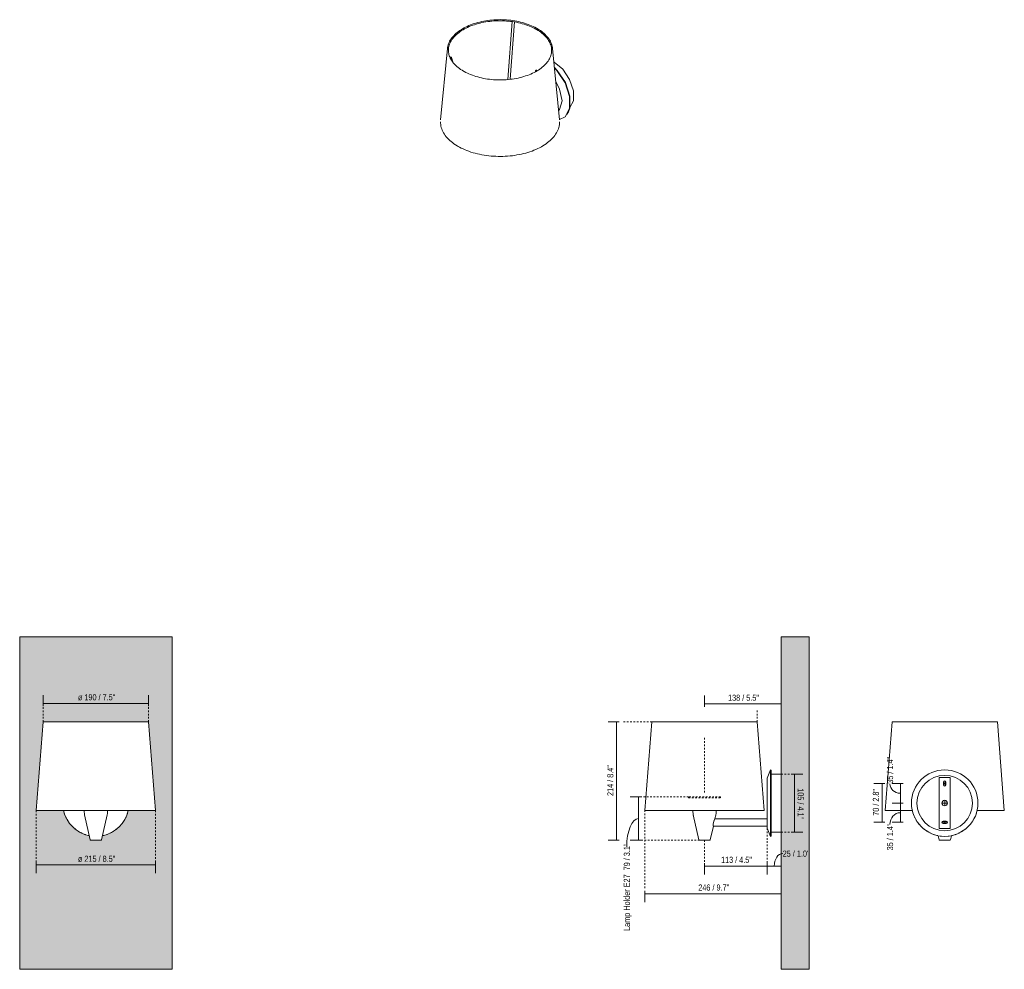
# Model space of a CAD drawing. Header units: millimetres. Extents: x -6717 to -4941, y 0 to 6739.
# Tile 1 of 2: x -6717 to -4941, y 0 to 1714. Entities that reach past the tile are written whole.
import ezdxf

# ---------------------------------------------------------------- set-up
doc = ezdxf.new("R2010")
doc.units = ezdxf.units.MM
doc.linetypes.add('Dash', pattern=[6, 3, -3])
doc.layers.add('A-ANNO-DIMS', color=7, linetype='Dash', lineweight=9, true_color=0xd2d2d2)
for name, color, linetype, lineweight in [('A-ANNO-DIMS-5', 7, 'Continuous', 9), ('A-WALL', 7, 'Continuous', 9), ('E-LITE-EQPM', 7, 'Continuous', 20)]:
    doc.layers.add(name, color=color, linetype=linetype, lineweight=lineweight)
doc.styles.add('Arial Narrow', font='ARIALN.TTF', dxfattribs={"height": 11})
doc.dimstyles.new('FARO_-_2_2mm_Arial_Narrow_mm_Inch_Left', dxfattribs={"dimscale": 304.8, "dimtxt": 11.257741, "dimasz": 0, "dimexe": 0.049213, "dimexo": 0.0625, "dimgap": 0.008202, "dimtad": 1, "dimdec": 0, "dimzin": 0, "dimdsep": 46, "dimtxsty": 'Arial Narrow', "dimblk1": 'NONE', "dimblk2": 'NONE', "dimsah": 1, "dimcen": 0.09, "dimadec": 0, "dimazin": 0, "dimtfac": 1, "dimtdec": 4, "dimtix": 1, "dimtmove": 0, "dimatfit": 3, "dimfxl": 0.016404, "dimfxlon": 1, "dimtvp": 1, "dimtolj": 1, "dimtzin": 0, "dimarcsym": 2})
doc.dimstyles.new('FARO_-_2_2mm_Arial_Narrow_mm_Inch_Left_1', dxfattribs={"dimscale": 304.8, "dimtxt": 11.257741, "dimasz": 0, "dimexe": 0.049213, "dimexo": 0.0625, "dimgap": 0.008202, "dimtad": 1, "dimdec": 0, "dimzin": 0, "dimdsep": 46, "dimtxsty": 'Arial Narrow', "dimblk1": 'NONE', "dimblk2": 'NONE', "dimsah": 1, "dimcen": 0.09, "dimadec": 0, "dimazin": 0, "dimtfac": 1, "dimtdec": 4, "dimtix": 1, "dimtmove": 1, "dimatfit": 3, "dimfxl": 0.016404, "dimfxlon": 1, "dimtvp": 1, "dimtolj": 1, "dimtzin": 0, "dimarcsym": 2})
doc.dimstyles.new('FARO_-_2_2mm_Arial_Narrow_mm_Inch_Right', dxfattribs={"dimscale": 304.8, "dimtxt": 11.257741, "dimasz": 0, "dimexe": 0.049213, "dimexo": 0.0625, "dimgap": 0.008202, "dimtad": 1, "dimdec": 0, "dimzin": 0, "dimdsep": 46, "dimtxsty": 'Arial Narrow', "dimblk1": 'NONE', "dimblk2": 'NONE', "dimsah": 1, "dimcen": 0.09, "dimadec": 0, "dimazin": 0, "dimtfac": 1, "dimtdec": 4, "dimtix": 1, "dimtmove": 0, "dimatfit": 3, "dimfxl": 0.016404, "dimfxlon": 1, "dimtvp": 1, "dimtolj": 1, "dimtzin": 0, "dimarcsym": 2})

# ---------------------------------------------------------------- blocks, each defined once
blk = doc.blocks.new('64306 - 64306-01 CONGA White_white wall lamp-517301-Alzado_PDF')
at = {"layer": 'E-LITE-EQPM'}
for p, q in [((-6685.9, 286.4), (-6685.9, 286.4)), ((-6647.3, 286.4), (-6647.3, 286.4)), ((-6512.6, 286.4), (-6512.6, 286.4)), ((-6473.1, 286.4), (-6473.1, 286.4)), ((-6473.1, 286.4), (-6473.1, 286.4)), ((-6589.7, 233.8), (-6589.7, 233.8)), ((-6569.3, 233.8), (-6569.3, 233.8))]:
    blk.add_line(p, q, dxfattribs=at)
at = {"layer": 'E-LITE-EQPM', "flags": 128}
blk.add_lwpolyline([(-6484.4, 445.5), (-6484.4, 445.5), (-6484.4, 445.5)], dxfattribs=at)
at = {"layer": 'E-LITE-EQPM'}
for start, end in [(193.1249, 193.7331), (346.2669, 346.8751), (198.1041, 199.9994), (205.0255, 206.8959), (211.2669, 213.273), (326.727, 328.7331), (333.1041, 334.9745), (340.0006, 341.8959), (217.2329, 219.2411), (230.7589, 232.7671), (236.727, 238.7331), (301.2669, 303.273), (307.2329, 309.2411), (320.7589, 322.7671), (243.1041, 244.9745), (250.0006, 251.8959), (256.2803, 258.2295), (281.7705, 283.7197), (288.1041, 289.9994), (295.0255, 296.8959)]:
    blk.add_arc((-6579.5, 300), 60, start, end, dxfattribs=at)
blk = doc.blocks.new('64306 - 64306-01 CONGA White_white wall lamp-517301-00 Isometrico PDF')
at = {"layer": 'E-LITE-EQPM', "color": 251, "lineweight": 9, "true_color": 0x636466}
for p, q in [((-7039.8, 1710.4), (-7047.6, 1605.9)), ((-7043.5, 1606.4), (-7035.9, 1709.8)), ((-7156.7, 1661.7), (-7169.1, 1533.1)), ((-6954.6, 1533.1), (-6966.9, 1661.7)), ((-7152, 1646.3), (-7152.3, 1646.1)), ((-7151.3, 1643.9), (-7151, 1644)), ((-7146.3, 1636.3), (-7149.6, 1645.8)), ((-6964.6, 1637.7), (-6963.9, 1637.3)), ((-6998.1, 1621.7), (-6998.7, 1619.5)), ((-6997.6, 1620.3), (-6997.4, 1620.2)), ((-6994.6, 1621.8), (-6994.8, 1621.9)), ((-6939.4, 1545.2), (-6940.4, 1543.6)), ((-6940.4, 1543.6), (-6939.9, 1544.4))]:
    blk.add_line(p, q, dxfattribs=at)
for points in [[(-7156.7, 1661.7, 0), (-7156.5, 1664, 0), (-7156, 1666.2, 0), (-7155.4, 1668.4, 0), (-7154.7, 1670.6, 0), (-7153.8, 1672.8, 0), (-7152.7, 1674.9, 0), (-7151.5, 1677, 0), (-7150.2, 1679.1, 0), (-7148.7, 1681.2, 0), (-7147.1, 1683.2, 0), (-7145.3, 1685.1, 0), (-7143.4, 1687.1, 0), (-7141.4, 1688.9, 0), (-7139.3, 1690.8, 0), (-7137, 1692.5, 0), (-7134.6, 1694.3, 0), (-7132.1, 1695.9, 0), (-7129.5, 1697.5, 0), (-7126.8, 1699.1, 0), (-7124, 1700.5, 0), (-7121.1, 1701.9, 0), (-7118.1, 1703.3, 0), (-7115, 1704.5, 0), (-7111.8, 1705.7, 0), (-7108.5, 1706.9, 0), (-7105.2, 1707.9, 0), (-7101.8, 1708.9, 0), (-7098.3, 1709.7, 0), (-7094.8, 1710.5, 0), (-7091.2, 1711.3, 0), (-7087.6, 1711.9, 0), (-7083.9, 1712.5, 0), (-7080.2, 1712.9, 0), (-7076.5, 1713.3, 0), (-7072.7, 1713.6, 0), (-7069, 1713.8, 0), (-7065.2, 1713.9, 0), (-7061.4, 1714, 0), (-7057.6, 1713.9, 0), (-7053.8, 1713.8, 0), (-7050.1, 1713.5, 0), (-7046.3, 1713.2, 0), (-7042.6, 1712.8, 0), (-7038.9, 1712.3, 0), (-7035.3, 1711.8, 0), (-7031.6, 1711.1, 0), (-7028.1, 1710.4, 0), (-7024.6, 1709.6, 0), (-7021.1, 1708.7, 0), (-7017.7, 1707.7, 0), (-7014.4, 1706.6, 0), (-7011.1, 1705.5, 0), (-7008, 1704.3, 0), (-7004.9, 1703, 0), (-7001.9, 1701.6, 0), (-6999, 1700.2, 0), (-6996.2, 1698.7, 0), (-6994.8, 1697.9, 0)], [(-7127.8, 1621.1, 0), (-7130.4, 1622.7, 0), (-7132.9, 1624.3, 0), (-7135.2, 1625.9, 0), (-7137.5, 1627.6, 0), (-7139.6, 1629.4, 0), (-7141.6, 1631.2, 0), (-7143.4, 1633, 0), (-7145.1, 1634.9, 0), (-7146.7, 1636.9, 0), (-7148.2, 1638.8, 0), (-7149.5, 1640.8, 0), (-7150.7, 1642.8, 0), (-7151.7, 1644.8, 0), (-7152.6, 1646.9, 0), (-7153.3, 1648.9, 0), (-7153.9, 1651, 0), (-7154.4, 1653.1, 0), (-7154.7, 1655.2, 0), (-7154.9, 1657.3, 0), (-7154.9, 1659.4, 0), (-7154.8, 1661.5, 0), (-7154.5, 1663.6, 0), (-7154.1, 1665.7, 0), (-7153.5, 1667.8, 0), (-7152.8, 1669.9, 0), (-7151.9, 1671.9, 0), (-7151, 1674, 0), (-7149.8, 1676, 0), (-7148.5, 1678, 0), (-7147.1, 1679.9, 0), (-7145.6, 1681.9, 0), (-7143.9, 1683.7, 0), (-7142.1, 1685.6, 0), (-7140.1, 1687.4, 0), (-7138, 1689.2, 0), (-7135.8, 1690.9, 0), (-7133.5, 1692.6, 0), (-7131.1, 1694.2, 0), (-7128.5, 1695.8, 0), (-7125.9, 1697.3, 0), (-7123.1, 1698.7, 0), (-7120.3, 1700.1, 0), (-7117.3, 1701.4, 0), (-7114.3, 1702.7, 0), (-7111.1, 1703.8, 0), (-7107.9, 1704.9, 0), (-7104.7, 1706, 0), (-7101.3, 1706.9, 0), (-7097.9, 1707.8, 0), (-7094.4, 1708.6, 0), (-7090.9, 1709.3, 0), (-7087.3, 1709.9, 0), (-7083.7, 1710.5, 0), (-7080, 1710.9, 0), (-7076.4, 1711.3, 0), (-7072.7, 1711.6, 0), (-7068.9, 1711.8, 0), (-7065.2, 1711.9, 0), (-7061.5, 1712, 0), (-7057.7, 1711.9, 0), (-7054, 1711.8, 0), (-7050.3, 1711.5, 0), (-7046.6, 1711.2, 0), (-7042.9, 1710.8, 0), (-7039.3, 1710.4, 0), (-7035.6, 1709.8, 0), (-7032.1, 1709.2, 0), (-7028.6, 1708.4, 0), (-7025.1, 1707.6, 0), (-7021.7, 1706.7, 0), (-7018.3, 1705.8, 0), (-7015.1, 1704.7, 0), (-7011.9, 1703.6, 0), (-7008.8, 1702.4, 0), (-7005.7, 1701.2, 0), (-7002.8, 1699.8, 0), (-7000, 1698.5, 0), (-6997.2, 1697, 0), (-6995.8, 1696.2, 0)], [(-6995.8, 1696.2, 0), (-6993.2, 1694.6, 0), (-6990.8, 1693, 0), (-6988.4, 1691.4, 0), (-6986.2, 1689.7, 0), (-6984.1, 1687.9, 0), (-6982.1, 1686.1, 0), (-6980.2, 1684.3, 0), (-6978.5, 1682.4, 0), (-6976.9, 1680.4, 0), (-6975.5, 1678.5, 0), (-6974.1, 1676.5, 0), (-6973, 1674.5, 0), (-6971.9, 1672.5, 0), (-6971.1, 1670.4, 0), (-6970.3, 1668.4, 0), (-6969.7, 1666.3, 0), (-6969.2, 1664.2, 0), (-6968.9, 1662.1, 0), (-6968.8, 1660, 0), (-6968.8, 1657.9, 0), (-6968.9, 1655.8, 0), (-6969.2, 1653.7, 0), (-6969.6, 1651.6, 0), (-6970.1, 1649.5, 0), (-6970.8, 1647.4, 0), (-6971.7, 1645.4, 0), (-6972.7, 1643.3, 0), (-6973.8, 1641.3, 0), (-6975.1, 1639.3, 0), (-6976.5, 1637.4, 0), (-6978.1, 1635.4, 0), (-6979.7, 1633.5, 0), (-6981.6, 1631.7, 0), (-6983.5, 1629.9, 0), (-6985.6, 1628.1, 0), (-6987.8, 1626.4, 0), (-6990.1, 1624.7, 0), (-6992.5, 1623.1, 0), (-6995.1, 1621.5, 0), (-6997.7, 1620, 0), (-7000.5, 1618.6, 0), (-7003.4, 1617.2, 0), (-7006.3, 1615.9, 0), (-7009.4, 1614.6, 0), (-7012.5, 1613.5, 0), (-7015.7, 1612.4, 0), (-7019, 1611.3, 0), (-7022.3, 1610.4, 0), (-7025.7, 1609.5, 0), (-7029.2, 1608.7, 0), (-7032.8, 1608, 0), (-7036.3, 1607.4, 0), (-7039.9, 1606.8, 0), (-7043.6, 1606.4, 0), (-7047.3, 1606, 0), (-7051, 1605.7, 0), (-7054.7, 1605.5, 0), (-7058.4, 1605.4, 0), (-7062.2, 1605.3, 0), (-7065.9, 1605.4, 0), (-7069.6, 1605.5, 0), (-7073.4, 1605.7, 0), (-7077.1, 1606.1, 0), (-7080.7, 1606.5, 0), (-7084.4, 1606.9, 0), (-7088, 1607.5, 0), (-7091.6, 1608.1, 0), (-7095.1, 1608.9, 0), (-7098.5, 1609.7, 0), (-7101.9, 1610.6, 0), (-7105.3, 1611.5, 0), (-7108.6, 1612.6, 0), (-7111.7, 1613.7, 0), (-7114.9, 1614.9, 0), (-7117.9, 1616.1, 0), (-7120.8, 1617.5, 0), (-7123.7, 1618.8, 0), (-7126.4, 1620.3, 0), (-7127.8, 1621.1, 0)], [(-6966.9, 1661.7, 0), (-6967.2, 1664, 0), (-6967.6, 1666.2, 0), (-6968.2, 1668.4, 0), (-6969, 1670.6, 0), (-6969.9, 1672.8, 0), (-6970.9, 1674.9, 0), (-6972.1, 1677, 0), (-6973.5, 1679.1, 0), (-6974.9, 1681.2, 0), (-6976.6, 1683.2, 0), (-6978.3, 1685.1, 0), (-6980.2, 1687.1, 0), (-6982.2, 1688.9, 0), (-6984.4, 1690.8, 0), (-6986.6, 1692.5, 0), (-6989, 1694.3, 0), (-6991.5, 1695.9, 0), (-6994.1, 1697.5, 0), (-6994.8, 1697.9, 0)], [(-7151, 1644, 0), (-7150.5, 1644.3, 0), (-7150.1, 1644.5, 0), (-7149.8, 1644.9, 0), (-7149.6, 1645.2, 0), (-7149.6, 1645.6, 0), (-7149.6, 1645.9, 0), (-7149.8, 1646.1, 0), (-7150.1, 1646.3, 0), (-7150.5, 1646.5, 0), (-7151, 1646.5, 0), (-7151.5, 1646.4, 0), (-7152, 1646.3, 0)], [(-6963.9, 1637.3, 0), (-6948.6, 1624.4, 0), (-6936.3, 1606, 0), (-6929.4, 1585.7, 0), (-6929.4, 1567.5, 0), (-6935.6, 1555.7, 0)], [(-6994.8, 1621.9, 0), (-6995.2, 1622.2, 0), (-6995.6, 1622.4, 0), (-6996.1, 1622.6, 0), (-6996.7, 1622.6, 0), (-6997.1, 1622.5, 0), (-6997.5, 1622.4, 0), (-6997.9, 1622.1, 0), (-6998.1, 1621.8, 0), (-6998.1, 1621.4, 0), (-6998.1, 1621, 0), (-6997.9, 1620.7, 0), (-6997.6, 1620.3, 0)], [(-6963.7, 1627.5, 0), (-6958.6, 1622.2, 0), (-6943.9, 1600.3, 0), (-6935.8, 1576.1, 0), (-6935.8, 1554.5, 0), (-6938.9, 1546, 0)], [(-6963.6, 1626.6, 0), (-6959.2, 1622, 0), (-6944.5, 1599.9, 0), (-6936.3, 1575.6, 0), (-6936.3, 1553.8, 0), (-6944.5, 1538.8, 0), (-6954.7, 1534.1, 0)], [(-6956.1, 1549.6, 0), (-6954.3, 1551.7, 0), (-6950, 1567.7, 0), (-6954.3, 1588.6, 0), (-6961.3, 1602.3, 0)], [(-7169.2, 1529.5, 0), (-7169.1, 1527, 0), (-7168.9, 1524.5, 0), (-7168.4, 1522, 0), (-7167.8, 1519.5, 0), (-7167, 1517, 0), (-7166.1, 1514.5, 0), (-7164.9, 1512.1, 0), (-7163.6, 1509.7, 0), (-7162.2, 1507.3, 0), (-7160.6, 1505, 0), (-7158.8, 1502.7, 0), (-7156.9, 1500.5, 0), (-7154.8, 1498.3, 0), (-7152.5, 1496.2, 0), (-7150.2, 1494.1, 0), (-7147.7, 1492.1, 0), (-7145, 1490.1, 0), (-7142.2, 1488.2, 0), (-7139.3, 1486.4, 0), (-7137.6, 1485.3, 0)], [(-6954.4, 1529.5, 0), (-6954.5, 1527, 0), (-6954.8, 1524.5, 0), (-6955.2, 1522, 0), (-6955.8, 1519.5, 0), (-6956.6, 1517, 0), (-6957.6, 1514.5, 0), (-6958.7, 1512.1, 0), (-6960, 1509.7, 0), (-6961.5, 1507.3, 0), (-6963.1, 1505, 0), (-6964.9, 1502.7, 0), (-6966.8, 1500.5, 0), (-6968.9, 1498.3, 0), (-6971.1, 1496.2, 0), (-6973.5, 1494.1, 0), (-6976, 1492.1, 0), (-6978.6, 1490.1, 0), (-6981.4, 1488.2, 0), (-6984.3, 1486.4, 0), (-6987.3, 1484.6, 0), (-6990.5, 1482.9, 0), (-6993.7, 1481.3, 0), (-6997.1, 1479.8, 0), (-7000.6, 1478.3, 0), (-7004.1, 1476.9, 0), (-7007.8, 1475.6, 0), (-7011.6, 1474.4, 0), (-7015.4, 1473.3, 0), (-7019.3, 1472.3, 0), (-7023.2, 1471.4, 0), (-7027.3, 1470.5, 0), (-7031.3, 1469.8, 0), (-7035.5, 1469.1, 0), (-7039.6, 1468.5, 0), (-7043.8, 1468.1, 0), (-7048.1, 1467.7, 0), (-7052.3, 1467.4, 0), (-7056.6, 1467.3, 0), (-7060.9, 1467.2, 0), (-7065.2, 1467.2, 0), (-7069.4, 1467.4, 0), (-7073.7, 1467.6, 0), (-7077.9, 1467.9, 0), (-7082.1, 1468.3, 0), (-7086.3, 1468.8, 0), (-7090.5, 1469.5, 0), (-7094.6, 1470.2, 0), (-7098.6, 1471, 0), (-7102.6, 1471.9, 0), (-7106.5, 1472.9, 0), (-7110.4, 1473.9, 0), (-7114.2, 1475.1, 0), (-7117.9, 1476.4, 0), (-7121.5, 1477.7, 0), (-7125, 1479.1, 0), (-7128.4, 1480.6, 0), (-7131.7, 1482.2, 0), (-7134.9, 1483.9, 0), (-7137.6, 1485.3, 0)]]:
    blk.add_polyline3d(points, dxfattribs=at)
blk = doc.blocks.new('64306 - 64306-01 CONGA White_white wall lamp-517301-Lateral_PDF')
at = {"layer": 'E-LITE-EQPM'}
for p, q in [((-3294.4, 345.1), (-3294.4, 345.1)), ((-3513.8, 286.4), (-3513.8, 286.4)), ((-3513.6, 286.4), (-3513.6, 286.4)), ((-3507.7, 286.4), (-3507.7, 286.4)), ((-3501.8, 286.4), (-3501.8, 286.4)), ((-3313, 286.4), (-3313, 286.4)), ((-3307.2, 286.4), (-3307.1, 286.4)), ((-3301.2, 286.4), (-3301.2, 286.4)), ((-3301, 286.4), (-3301, 286.4)), ((-3301, 286.4), (-3301, 286.4)), ((-3428.4, 284), (-3428.4, 284.2)), ((-3427.6, 277.6), (-3427.9, 278.9)), ((-3294.4, 271.5), (-3388.7, 271.5)), ((-3386.5, 284), (-3386.5, 283.6)), ((-3391.6, 258.5), (-3294.4, 258.5)), ((-3294.4, 254.9), (-3294.4, 254.9))]:
    blk.add_line(p, q, dxfattribs=at)
at = {"layer": 'E-LITE-EQPM', "flags": 128}
for points in [[(-3387.1, 278.6), (-3387.1, 278.4), (-3387.3, 277.6)], [(-3416.5, 232.9), (-3416.5, 232.9), (-3416.6, 232.9), (-3416.6, 232.9), (-3416.7, 232.9)], [(-3416.3, 232.9), (-3416.3, 232.9), (-3416.4, 232.9), (-3416.4, 232.9), (-3416.4, 232.9), (-3416.4, 232.9)], [(-3416.4, 232.9), (-3416.4, 232.9), (-3416.4, 232.9), (-3416.3, 232.9), (-3416.3, 232.9)], [(-3398.4, 232.9), (-3398.5, 232.9), (-3398.5, 232.9), (-3398.6, 232.9)], [(-3398.6, 232.9), (-3398.5, 232.9), (-3398.5, 232.9), (-3398.5, 232.9)], [(-3398.2, 232.9), (-3398.3, 232.9), (-3398.3, 232.9), (-3398.4, 232.9), (-3398.4, 232.9)]]:
    blk.add_lwpolyline(points, dxfattribs=at)
at = {"layer": 'E-LITE-EQPM'}
blk.add_open_spline([(-3390.9, 266.8), (-3390.8, 267), (-3390.7, 267.3), (-3390.5, 267.8), (-3390.4, 268), (-3390.4, 268.1)], degree=3, knots=[-0.41666667, -0.41666667, -0.41666667, -0.41666667, -0.38888889, -0.36111111, -0.34722222, -0.34722222, -0.34722222, -0.34722222], dxfattribs=at)
blk = doc.blocks.new('64306 - 64306-01 CONGA White_white wall lamp-517301-Alzado_PDF Fixing')
at = {"layer": 'E-LITE-EQPM', "color": 253, "lineweight": 9, "true_color": 0xaaaaaa}
for p, q in [((6484.4, 445.5), (6484.4, 445.5)), ((6485.4, 446.4), (6485.4, 446.4)), ((6490.2, 446.4), (6490.2, 446.4)), ((6507, 446.4), (6507, 446.4)), ((6613.6, 446.4), (6613.6, 446.4)), ((6626.2, 446.4), (6626.3, 446.4)), ((6664.1, 446.4), (6664.2, 446.4)), ((6673.6, 446.4), (6673.6, 446.4)), ((6673.6, 446.4), (6673.6, 446.4)), ((6567.6, 241.2), (6569.3, 233.8)), ((6589.7, 233.8), (6591.4, 241.2))]:
    blk.add_line(p, q, dxfattribs=at)
at = {"layer": 'E-LITE-EQPM', "color": 253, "lineweight": 9, "true_color": 0xaaaaaa, "flags": 128}
for points in [[(6485.4, 446.4), (6485.4, 446.4), (6485.4, 446.4)], [(6570.5, 232.9), (6570.5, 232.9), (6570.4, 232.9), (6570.4, 232.9), (6570.3, 232.9), (6570.3, 232.9), (6570.2, 232.9), (6570.2, 232.9), (6570.1, 232.9), (6570.1, 232.9), (6570, 233), (6570, 233), (6569.9, 233), (6569.9, 233), (6569.8, 233), (6569.8, 233.1), (6569.8, 233.1), (6569.7, 233.1), (6569.7, 233.2), (6569.6, 233.2), (6569.6, 233.2), (6569.6, 233.3), (6569.5, 233.3), (6569.5, 233.4), (6569.5, 233.4), (6569.5, 233.4), (6569.4, 233.5), (6569.4, 233.5), (6569.4, 233.6), (6569.4, 233.6), (6569.3, 233.7), (6569.3, 233.7), (6569.3, 233.8), (6569.3, 233.8), (6569.3, 233.8)], [(6579.5, 232.9), (6579.1, 232.9), (6578.8, 232.9), (6578.4, 232.9), (6578.1, 232.9), (6577.7, 232.9), (6577.4, 232.9), (6577, 232.9), (6576.7, 232.9), (6576.3, 232.9), (6576, 232.9), (6575.7, 232.9), (6575.3, 232.9), (6575, 232.9), (6574.7, 232.9), (6574.4, 232.9), (6574.1, 232.9), (6573.8, 232.9), (6573.6, 232.9), (6573.3, 232.9), (6573.1, 232.9), (6572.8, 232.9), (6572.6, 232.9), (6572.3, 232.9), (6572.1, 232.9), (6571.9, 232.9), (6571.7, 232.9), (6571.6, 232.9), (6571.4, 232.9), (6571.3, 232.9), (6571.1, 232.9), (6571, 232.9), (6570.9, 232.9), (6570.8, 232.9), (6570.7, 232.9), (6570.6, 232.9), (6570.6, 232.9), (6570.6, 232.9), (6570.5, 232.9), (6570.5, 232.9), (6570.5, 232.9)], [(6570.5, 232.9), (6570.5, 232.9), (6570.5, 232.9), (6570.6, 232.9), (6570.6, 232.9), (6570.7, 232.9), (6570.8, 232.9), (6570.9, 232.9), (6571, 232.9), (6571.1, 232.9), (6571.2, 232.9), (6571.4, 232.9), (6571.5, 232.9), (6571.7, 232.9), (6571.9, 232.9), (6572.1, 232.9), (6572.3, 232.9), (6572.5, 232.9), (6572.7, 232.9), (6573, 232.9), (6573.2, 232.9), (6573.5, 232.9), (6573.8, 232.9), (6574.1, 232.9), (6574.3, 232.9), (6574.6, 232.9), (6574.9, 232.9), (6575.3, 232.9), (6575.6, 232.9), (6575.9, 232.9), (6576.2, 232.9), (6576.6, 232.9), (6576.9, 232.9), (6577.3, 232.9), (6577.6, 232.9), (6578, 232.9), (6578.3, 232.9), (6578.7, 232.9), (6579, 232.9), (6579.4, 232.9), (6579.5, 232.9)], [(6579.5, 232.9), (6579.9, 232.9), (6580.2, 232.9), (6580.6, 232.9), (6580.9, 232.9), (6581.3, 232.9), (6581.6, 232.9), (6582, 232.9), (6582.3, 232.9), (6582.7, 232.9), (6583, 232.9), (6583.3, 232.9), (6583.6, 232.9), (6584, 232.9), (6584.3, 232.9), (6584.6, 232.9), (6584.9, 232.9), (6585.1, 232.9), (6585.4, 232.9), (6585.7, 232.9), (6585.9, 232.9), (6586.2, 232.9), (6586.4, 232.9), (6586.6, 232.9), (6586.9, 232.9), (6587.1, 232.9), (6587.2, 232.9), (6587.4, 232.9), (6587.6, 232.9), (6587.7, 232.9), (6587.9, 232.9), (6588, 232.9), (6588.1, 232.9), (6588.2, 232.9), (6588.3, 232.9), (6588.3, 232.9), (6588.4, 232.9), (6588.4, 232.9), (6588.5, 232.9), (6588.5, 232.9), (6588.5, 232.9)], [(6588.5, 232.9), (6588.5, 232.9), (6588.4, 232.9), (6588.4, 232.9), (6588.4, 232.9), (6588.3, 232.9), (6588.2, 232.9), (6588.1, 232.9), (6588, 232.9), (6587.9, 232.9), (6587.8, 232.9), (6587.6, 232.9), (6587.5, 232.9), (6587.3, 232.9), (6587.1, 232.9), (6586.9, 232.9), (6586.7, 232.9), (6586.5, 232.9), (6586.2, 232.9), (6586, 232.9), (6585.8, 232.9), (6585.5, 232.9), (6585.2, 232.9), (6584.9, 232.9), (6584.6, 232.9), (6584.3, 232.9), (6584, 232.9), (6583.7, 232.9), (6583.4, 232.9), (6583.1, 232.9), (6582.8, 232.9), (6582.4, 232.9), (6582.1, 232.9), (6581.7, 232.9), (6581.4, 232.9), (6581, 232.9), (6580.7, 232.9), (6580.3, 232.9), (6580, 232.9), (6579.6, 232.9), (6579.5, 232.9)], [(6589.7, 233.8), (6589.7, 233.8), (6589.7, 233.7), (6589.7, 233.7), (6589.6, 233.6), (6589.6, 233.6), (6589.6, 233.6), (6589.6, 233.5), (6589.6, 233.5), (6589.5, 233.4), (6589.5, 233.4), (6589.5, 233.3), (6589.4, 233.3), (6589.4, 233.3), (6589.4, 233.2), (6589.3, 233.2), (6589.3, 233.2), (6589.3, 233.1), (6589.2, 233.1), (6589.2, 233.1), (6589.1, 233), (6589.1, 233), (6589, 233), (6589, 233), (6589, 232.9), (6588.9, 232.9), (6588.9, 232.9), (6588.8, 232.9), (6588.8, 232.9), (6588.7, 232.9), (6588.7, 232.9), (6588.6, 232.9), (6588.6, 232.9), (6588.5, 232.9), (6588.5, 232.9)]]:
    blk.add_lwpolyline(points, dxfattribs=at)
at = {"layer": 'E-LITE-EQPM', "color": 253, "lineweight": 9, "true_color": 0xaaaaaa}
for start, end in [(193.1269, 193.7197), (346.2803, 346.8731), (198.1041, 199.9994), (205.0255, 206.8959), (211.2669, 213.273), (326.727, 328.7331), (333.1041, 334.9745), (340.0006, 341.8959), (217.2329, 219.2411), (230.7589, 232.7671), (236.727, 238.7331), (301.2669, 303.273), (307.2329, 309.2411), (320.7589, 322.7671), (243.1041, 244.9745), (250.0006, 251.8959), (256.2669, 258.273), (262.2329, 264.2411), (275.7589, 277.7671), (281.727, 283.7331), (288.1041, 289.9994), (295.0255, 296.8959)]:
    blk.add_arc((6579.5, 300), 60, start, end, dxfattribs=at)
blk = doc.blocks.new('DIMBLOCK1-Alzado_PDF')
at = {"layer": 'A-ANNO-DIMS-5', "color": 251, "true_color": 0x5b5b5b, "transparency": 16777216}
for p, q in [((-6687, 193.3), (-6687, 173.3)), ((-6687, 188.3), (-6687, 193.3)), ((-6687, 188.3), (-6472, 188.3)), ((-6472, 193.3), (-6472, 173.3)), ((-6472, 188.3), (-6472, 193.3))]:
    blk.add_line(p, q, dxfattribs=at)
at = {"layer": 'A-ANNO-DIMS-5', "color": 0, "transparency": 16777216, "insert": (-6611.9, 205), "char_height": 11, "width": 77.839, "attachment_point": 1, "line_spacing_factor": 0.974696, "style": 'Arial Narrow'}
blk.add_mtext('ø 215 / 8.5"', dxfattribs=at)
blk = doc.blocks.new('_None')
blk = doc.blocks.new('DIMBLOCK2-Alzado_PDF')
at = {"layer": 'A-ANNO-DIMS-5', "color": 251, "true_color": 0x5b5b5b, "transparency": 16777216}
for p, q in [((-6674.5, 474.9), (-6674.5, 494.9)), ((-6674.5, 479.9), (-6484.5, 479.9)), ((-6674.5, 479.9), (-6674.5, 474.9)), ((-6484.5, 474.9), (-6484.5, 494.9)), ((-6484.5, 479.9), (-6484.5, 474.9))]:
    blk.add_line(p, q, dxfattribs=at)
at = {"layer": 'A-ANNO-DIMS-5', "color": 0, "transparency": 16777216, "insert": (-6611.9, 496.6), "char_height": 11, "width": 77.839, "attachment_point": 1, "line_spacing_factor": 0.974696, "style": 'Arial Narrow'}
blk.add_mtext('ø 190 / 7.5"', dxfattribs=at)
blk = doc.blocks.new('DIMBLOCK5-Lateral_PDF')
at = {"layer": 'A-ANNO-DIMS-5', "color": 251, "true_color": 0x5b5b5b, "transparency": 16777216}
for p, q in [((-5595.7, 311.4), (-5615.7, 311.4)), ((-5600.7, 311.4), (-5600.7, 232.9)), ((-5600.7, 311.4), (-5595.7, 311.4)), ((-5595.7, 232.9), (-5615.7, 232.9)), ((-5600.7, 232.9), (-5595.7, 232.9))]:
    blk.add_line(p, q, dxfattribs=at)
blk.add_ellipse((-5600.7, 221), major_axis=(0, 51.1), ratio=0.413488, start_param=0, end_param=1.570796, dxfattribs=at)
at = {"layer": 'A-ANNO-DIMS-5', "color": 0, "transparency": 16777216, "insert": (-5627.1, 69.3), "char_height": 11, "width": 182.054, "attachment_point": 1, "rotation": 90, "line_spacing_factor": 0.974696, "style": 'Arial Narrow'}
blk.add_mtext('Lamp Holder E27  79 / 3.1"', dxfattribs=at)
blk = doc.blocks.new('DIMBLOCK6-Lateral_PDF')
at = {"layer": 'A-ANNO-DIMS-5', "color": 251, "true_color": 0x5b5b5b, "transparency": 16777216}
for p, q in [((-5481.5, 191.4), (-5481.5, 171.4)), ((-5481.5, 186.4), (-5481.5, 191.4)), ((-5481.5, 186.4), (-5368.4, 186.4)), ((-5368.4, 191.4), (-5368.4, 171.4)), ((-5368.4, 186.4), (-5368.4, 191.4))]:
    blk.add_line(p, q, dxfattribs=at)
at = {"layer": 'A-ANNO-DIMS-5', "color": 0, "transparency": 16777216, "insert": (-5451.7, 203.1), "char_height": 11, "width": 64.33, "attachment_point": 1, "line_spacing_factor": 0.974696, "style": 'Arial Narrow'}
blk.add_mtext('113 / 4.5"', dxfattribs=at)
blk = doc.blocks.new('DIMBLOCK7-Lateral_PDF')
at = {"layer": 'A-ANNO-DIMS-5', "color": 251, "true_color": 0x5b5b5b, "transparency": 16777216}
for p, q in [((-5343, 186.2), (-5343, 201.4)), ((-5368.4, 191.4), (-5368.4, 171.4)), ((-5368.4, 186.4), (-5368.4, 191.4)), ((-5368.4, 186.4), (-5343, 186.4)), ((-5343, 186.4), (-5343, 181.4))]:
    blk.add_line(p, q, dxfattribs=at)
blk.add_ellipse((-5340.5, 186.4), major_axis=(0, 22.6), ratio=0.670274, start_param=0, end_param=1.570796, dxfattribs=at)
at = {"layer": 'A-ANNO-DIMS-5', "color": 0, "transparency": 16777216, "insert": (-5340.5, 214.3), "char_height": 11, "width": 55.967, "attachment_point": 1, "line_spacing_factor": 0.974696, "style": 'Arial Narrow'}
blk.add_mtext('25 / 1.0"', dxfattribs=at)
blk = doc.blocks.new('DIMBLOCK8-Lateral_PDF')
at = {"layer": 'A-ANNO-DIMS-5', "color": 251, "true_color": 0x5b5b5b, "transparency": 16777216}
for p, q in [((-5481.5, 474), (-5481.5, 494)), ((-5343, 479), (-5343, 484)), ((-5343, 479), (-5481.5, 479)), ((-5481.5, 479), (-5481.5, 474)), ((-5343, 479.2), (-5343, 464))]:
    blk.add_line(p, q, dxfattribs=at)
at = {"layer": 'A-ANNO-DIMS-5', "color": 0, "transparency": 16777216, "insert": (-5439, 495.7), "char_height": 11, "width": 64.33, "attachment_point": 1, "line_spacing_factor": 0.974696, "style": 'Arial Narrow'}
blk.add_mtext('138 / 5.5"', dxfattribs=at)
blk = doc.blocks.new('DIMBLOCK9-Lateral_PDF')
at = {"layer": 'A-ANNO-DIMS-5', "color": 251, "true_color": 0x5b5b5b, "transparency": 16777216}
for p, q in [((-5324.3, 352.5), (-5304.3, 352.5)), ((-5319.3, 352.5), (-5324.3, 352.5)), ((-5319.3, 352.5), (-5319.3, 247.5)), ((-5319.3, 247.5), (-5324.3, 247.5)), ((-5319.5, 247.5), (-5304.3, 247.5))]:
    blk.add_line(p, q, dxfattribs=at)
at = {"layer": 'A-ANNO-DIMS-5', "color": 0, "transparency": 16777216, "insert": (-5302.6, 326.8), "char_height": 11, "width": 64.33, "attachment_point": 1, "rotation": 270, "line_spacing_factor": 0.974696, "style": 'Arial Narrow'}
blk.add_mtext('105 / 4.1"', dxfattribs=at)
blk = doc.blocks.new('DIMBLOCK10-Lateral_PDF')
at = {"layer": 'A-ANNO-DIMS-5', "color": 251, "true_color": 0x5b5b5b, "transparency": 16777216}
for p, q in [((-5635.3, 446.4), (-5655.3, 446.4)), ((-5640.3, 446.4), (-5640.3, 232.9)), ((-5640.3, 446.4), (-5635.3, 446.4)), ((-5635.3, 232.9), (-5655.3, 232.9)), ((-5640.3, 232.9), (-5635.3, 232.9))]:
    blk.add_line(p, q, dxfattribs=at)
at = {"layer": 'A-ANNO-DIMS-5', "color": 0, "transparency": 16777216, "insert": (-5657, 312.8), "char_height": 11, "width": 64.33, "attachment_point": 1, "rotation": 90, "line_spacing_factor": 0.974696, "style": 'Arial Narrow'}
blk.add_mtext('214 / 8.4"', dxfattribs=at)
blk = doc.blocks.new('DIMBLOCK11-Lateral_PDF')
at = {"layer": 'A-ANNO-DIMS-5', "color": 251, "true_color": 0x5b5b5b, "transparency": 16777216}
for p, q in [((-5343, 136.2), (-5343, 151.4)), ((-5588.9, 141.4), (-5588.9, 121.4)), ((-5588.9, 136.4), (-5588.9, 141.4)), ((-5588.9, 136.4), (-5343, 136.4)), ((-5343, 136.4), (-5343, 131.4))]:
    blk.add_line(p, q, dxfattribs=at)
at = {"layer": 'A-ANNO-DIMS-5', "color": 0, "transparency": 16777216, "insert": (-5492.7, 153.1), "char_height": 11, "width": 64.33, "attachment_point": 1, "line_spacing_factor": 0.974696, "style": 'Arial Narrow'}
blk.add_mtext('246 / 9.7"', dxfattribs=at)
blk = doc.blocks.new('DIMBLOCK12-Alzado_PDF Fixing')
at = {"layer": 'A-ANNO-DIMS-5', "color": 251, "true_color": 0x5b5b5b, "transparency": 16777216}
for p, q in [((-5156.1, 335.4), (-5176.1, 335.4)), ((-5161.1, 265.4), (-5161.1, 335.4)), ((-5161.1, 335.4), (-5156.1, 335.4)), ((-5156.1, 265.4), (-5176.1, 265.4)), ((-5161.1, 265.4), (-5156.1, 265.4))]:
    blk.add_line(p, q, dxfattribs=at)
at = {"layer": 'A-ANNO-DIMS-5', "color": 0, "transparency": 16777216, "insert": (-5177.8, 277.1), "char_height": 11, "width": 55.967, "attachment_point": 1, "rotation": 90, "line_spacing_factor": 0.974696, "style": 'Arial Narrow'}
blk.add_mtext('70 / 2.8"', dxfattribs=at)
blk = doc.blocks.new('DIMBLOCK13-Alzado_PDF Fixing')
at = {"layer": 'A-ANNO-DIMS-5', "color": 251, "true_color": 0x5b5b5b, "transparency": 16777216}
for p, q in [((-5123.2, 300), (-5143.2, 300)), ((-5128.2, 265.4), (-5128.2, 300)), ((-5128.2, 300), (-5123.2, 300)), ((-5123.2, 265.4), (-5143.2, 265.4)), ((-5128.2, 265.4), (-5123.2, 265.4))]:
    blk.add_line(p, q, dxfattribs=at)
blk.add_ellipse((-5128.2, 261.4), major_axis=(0, 21.3), ratio=0.882921, start_param=0, end_param=1.570796, dxfattribs=at)
at = {"layer": 'A-ANNO-DIMS-5', "color": 0, "transparency": 16777216, "insert": (-5152.3, 214.7), "char_height": 11, "width": 55.967, "attachment_point": 1, "rotation": 90, "line_spacing_factor": 0.974696, "style": 'Arial Narrow'}
blk.add_mtext('35 / 1.4"', dxfattribs=at)
blk = doc.blocks.new('DIMBLOCK14-Alzado_PDF Fixing')
at = {"layer": 'A-ANNO-DIMS-5', "color": 251, "true_color": 0x5b5b5b, "transparency": 16777216}
for p, q in [((-5123.2, 335.4), (-5143.2, 335.4)), ((-5128.2, 300), (-5128.2, 335.4)), ((-5128.2, 335.4), (-5123.2, 335.4)), ((-5123.2, 300), (-5143.2, 300)), ((-5128.2, 300), (-5123.2, 300))]:
    blk.add_line(p, q, dxfattribs=at)
blk.add_ellipse((-5128.2, 334.9), major_axis=(18.8, 0), ratio=0.914589, start_param=3.141593, end_param=4.712389, dxfattribs=at)
at = {"layer": 'A-ANNO-DIMS-5', "color": 0, "transparency": 16777216, "insert": (-5152.3, 334.9), "char_height": 11, "width": 55.967, "attachment_point": 1, "rotation": 90, "line_spacing_factor": 0.974696, "style": 'Arial Narrow'}
blk.add_mtext('35 / 1.4"', dxfattribs=at)

msp = doc.modelspace()

# ---------------------------------------------------------------- hatches: boundary and pattern name
at = {"layer": 'A-WALL', "true_color": 0xf7f7f7}
h = msp.add_hatch(color=7, dxfattribs=at)
h.paths.add_polyline_path([(-6717, 0), (-6442, 0), (-6442, 600), (-6717, 600), (-6717, 143)], flags=0)
h.paths.add_polyline_path([(-6570.8, 232.9), (-6588.8, 232.9), (-6589.2, 233.1), (-6589.4, 233.2), (-6589.5, 233.4), (-6589.6, 233.5), (-6589.7, 233.8), (-6591.4, 241.2), (-6595, 242), (-6600, 243.6), (-6605.5, 245.9), (-6608.4, 247.5), (-6609.5, 248), (-6613.9, 250.9), (-6618.1, 254.1), (-6621.9, 257.6), (-6625.4, 261.4), (-6628.6, 265.6), (-6631.5, 270), (-6633.9, 274.6), (-6636.1, 280.2), (-6636.5, 281.4), (-6637.5, 284.9), (-6637.9, 286.4), (-6687, 286.4), (-6674.5, 446.4), (-6484.5, 446.4), (-6472, 286.4), (-6521.1, 286.4), (-6521.3, 285.8), (-6521.7, 284), (-6523.1, 279.5), (-6525.4, 274), (-6526, 272.9), (-6527.5, 270), (-6530.3, 265.6), (-6533.5, 261.4), (-6537.1, 257.6), (-6540.9, 254.1), (-6545.1, 250.9), (-6549.5, 248), (-6554.1, 245.6), (-6559.7, 243.4), (-6562.2, 242.6), (-6564.4, 242), (-6567.6, 241.2), (-6569.4, 233.5), (-6569.7, 233.1), (-6569.9, 233), (-6570.1, 232.9), (-6570.4, 232.9), (-6570.7, 232.9)], flags=0)
msp.add_hatch(color=7, dxfattribs=at).paths.add_polyline_path([(-5343, 0), (-5293, 0), (-5293, 600), (-5343, 600), (-5343, 142)], flags=0)

# ---------------------------------------------------------------- linework, layer by layer
at = {"layer": 'A-ANNO-DIMS'}
for p, q in [((-6674.5, 446.4), (-6674.5, 479.4)), ((-6484.5, 446.4), (-6484.5, 479.4)), ((-5386.5, 446.4), (-5386.5, 468.4)), ((-5576.5, 446.4), (-5629.5, 446.4)), ((-5481.5, 318.9), (-5481.5, 420.9)), ((-5343, 352.5), (-5324, 352.5)), ((-5510.5, 311.4), (-5598.5, 311.4)), ((-5452.4, 311.4), (-5510.5, 311.4)), ((-5510.5, 311.4), (-5510.5, 309.4)), ((-5510.5, 309.4), (-5452.4, 309.4)), ((-5452.4, 309.4), (-5452.4, 311.4)), ((-6687, 286.4), (-6687, 189.4)), ((-6472, 286.4), (-6472, 189.4)), ((-5588.9, 287.4), (-5588.9, 144.4)), ((-5368.4, 255), (-5368.4, 191.9)), ((-5490.5, 232.9), (-5598.5, 232.9)), ((-5481.5, 232.9), (-5481.5, 191.9)), ((-5343, 247.5), (-5318, 247.5))]:
    msp.add_line(p, q, dxfattribs=at)
at = {"layer": 'A-WALL', "color": 253, "true_color": 0xaaaaaa}
for p, q in [((-6442, 600), (-6717, 600)), ((-6717, 600), (-6717, 0)), ((-6442, 0), (-6442, 600)), ((-5343, 352.5), (-5343, 600)), ((-5343, 600), (-5293, 600)), ((-5293, 600), (-5293, 0)), ((-5343, 0), (-5343, 247.5)), ((-6717, 0), (-6442, 0)), ((-5293, 0), (-5343, 0))]:
    msp.add_line(p, q, dxfattribs=at)
at = {"layer": 'E-LITE-EQPM'}
for p, q in [((-6674.5, 446.4), (-6687, 286.4)), ((-6579.5, 446.4), (-6674.5, 446.4)), ((-6484.5, 446.4), (-6579.5, 446.4)), ((-6472, 286.4), (-6484.5, 446.4)), ((-5576.5, 446.4), (-5589, 286.4)), ((-5481.5, 446.4), (-5576.5, 446.4)), ((-5386.5, 446.4), (-5481.5, 446.4)), ((-5374, 286.4), (-5386.5, 446.4)), ((-5362.4, 360), (-5368.4, 345)), ((-5361.3, 359.5), (-5362.4, 360)), ((-5362.4, 360), (-5362.4, 240)), ((-5361.3, 240.5), (-5361.3, 359.5)), ((-5368.4, 345), (-5368.4, 255)), ((-5343, 352.5), (-5361.3, 352.5)), ((-5343, 247.5), (-5343, 352.5)), ((-5058.2, 346), (-5038.2, 346)), ((-5058.2, 254), (-5058.2, 346)), ((-5050.4, 338.1), (-5050.4, 332.6)), ((-5048.2, 340.4), (-5048.2, 330.4)), ((-5045.9, 332.6), (-5045.9, 338.1)), ((-5038.2, 346), (-5038.2, 254)), ((-5050.4, 335.4), (-5045.9, 335.4)), ((-5048.2, 305), (-5048.2, 295)), ((-6687, 286.4), (-6472, 286.4)), ((-6600.5, 286.4), (-6600.5, 283.7)), ((-6558.5, 283.7), (-6558.5, 286.4)), ((-5589, 286.4), (-5502.4, 286.4)), ((-5460.5, 286.4), (-5502.4, 286.4)), ((-5502.4, 286.4), (-5502.4, 284)), ((-5460.5, 286.4), (-5374, 286.4)), ((-5460.5, 284), (-5460.5, 286.4)), ((-5053.2, 300), (-5043.2, 300)), ((-6599.9, 278.9), (-6589.7, 233.8)), ((-6569.3, 233.8), (-6559.1, 278.9)), ((-5501.8, 278.6), (-5491.7, 233.8)), ((-5462.7, 271.5), (-5461.1, 278.6)), ((-5045.4, 267.6), (-5050.9, 267.6)), ((-5048.2, 267.6), (-5048.2, 263.1)), ((-5471.3, 233.8), (-5465.6, 258.5)), ((-5368.4, 255), (-5362.4, 240)), ((-5038.2, 254), (-5058.2, 254)), ((-5053.2, 265.4), (-5043.2, 265.4)), ((-5050.9, 263.1), (-5045.4, 263.1)), ((-6588.5, 232.9), (-6579.5, 232.9)), ((-6579.5, 232.9), (-6570.5, 232.9)), ((-5490.5, 232.9), (-5472.4, 232.9)), ((-5362.4, 240), (-5361.3, 240.5)), ((-5361.3, 247.5), (-5343, 247.5))]:
    msp.add_line(p, q, dxfattribs=at)
at = {"layer": 'E-LITE-EQPM', "color": 253, "true_color": 0xaaaaaa}
for p, q in [((-5143.2, 446.4), (-5155.6, 286.4)), ((-5048.2, 446.4), (-5143.2, 446.4)), ((-4953.2, 446.4), (-5048.2, 446.4)), ((-4940.7, 286.4), (-4953.2, 446.4)), ((-5155.6, 286.4), (-5106.5, 286.4)), ((-4989.8, 286.4), (-4940.7, 286.4))]:
    msp.add_line(p, q, dxfattribs=at)
at = {"layer": 'E-LITE-EQPM'}
for centre, radius, start, end in [((-5048.2, 300), 60, 360, 180), ((-5048.2, 300), 50, 90, 270), ((-5048.2, 338.1), 2.25, 360, 180), ((-5048.2, 300), 50, 270, 90), ((-5048.2, 332.6), 2.25, 180, 0), ((-5048.2, 300), 5, 90, 270), ((-5048.2, 300), 5, 270, 90), ((-6579.5, 300), 60, 193.1281, 258.5986), ((-6579.5, 300), 60, 281.4014, 346.8719), ((-5048.2, 300), 60, 180, 360), ((-6578.6, 283.7), 21.9, 180, 192.7982), ((-6580.4, 283.7), 21.9, 347.2018, 0), ((-5478, 284), 24.4, 180, 192.8042), ((-5446.7, 261), 19.2, 146.8821, 187.5095), ((-5484.9, 284), 24.4, 347.1958, 360), ((-5050.9, 265.4), 2.25, 90, 270), ((-5045.4, 265.4), 2.25, 270, 90), ((-6588.5, 234), 1.18, 192.7982, 270), ((-6570.5, 234), 1.18, 270, 347.2018), ((-5490.5, 234.1), 1.21, 192.8042, 270), ((-5472.4, 234.1), 1.21, 270, 347.1958)]:
    msp.add_arc(centre, radius, start, end, dxfattribs=at)

# ---------------------------------------------------------------- block references
at = {"layer": 'E-LITE-EQPM', "color": 8, "lineweight": 9, "true_color": 0x808080}
msp.add_blockref('64306 - 64306-01 CONGA White_white wall lamp-517301-00 Isometrico PDF', (1211.4, 0), dxfattribs=at)
at = {"layer": 'E-LITE-EQPM'}
for name, p in [('64306 - 64306-01 CONGA White_white wall lamp-517301-Alzado_PDF', (0, 0)), ('64306 - 64306-01 CONGA White_white wall lamp-517301-Lateral_PDF', (-2074, 0))]:
    msp.add_blockref(name, p, dxfattribs=at)
at = {"layer": 'E-LITE-EQPM', "color": 253, "lineweight": 9, "true_color": 0xaaaaaa}
msp.add_blockref('64306 - 64306-01 CONGA White_white wall lamp-517301-Alzado_PDF Fixing', (-11627.6, 0), dxfattribs=at)

# ---------------------------------------------------------------- dimensions: what is measured, and where the dimension line sits
at = {"layer": 'A-ANNO-DIMS', "color": 251, "linetype": 'Continuous', "true_color": 0x5b5b5b}
for base, p1, p2, override, picture, middle in [((-6484.5, 479.9), (-6674.5, 474.9), (-6484.5, 474.9), {"dimpost": '<>', "dimfxl": 189.99926}, 'DIMBLOCK2-Alzado_PDF', (-6579.5, 489.5)), ((-6472, 188.3), (-6687, 193.3), (-6472, 193.3), {"dimpost": '<>', "dimfxl": 214.994351}, 'DIMBLOCK1-Alzado_PDF', (-6579.5, 197.9))]:
    dim = msp.add_linear_dim(base=base, p1=p1, p2=p2, text='ø <>', dimstyle='FARO_-_2_2mm_Arial_Narrow_mm_Inch_Left', override=override, dxfattribs=at)
    dim.commit()
    dim.dimension.update_dxf_attribs({"geometry": picture, "text_midpoint": middle})
for base, p1, p2, override, picture, middle in [((-5481.455, 478.9728), (-5342.9914, 483.9728), (-5481.455, 473.9728), {"dimpost": '<>', "dimfxl": 138.824199}, 'DIMBLOCK8-Lateral_PDF', (-5412.2232, 488.5935)), ((-5368.4, 186.4), (-5481.5, 191.4), (-5368.4, 191.4), {"dimpost": '<>', "dimfxl": 113.045621}, 'DIMBLOCK6-Lateral_PDF', (-5424.9, 196)), ((-5343, 136.4), (-5588.9, 141.4), (-5343, 131.4), {"dimpost": '<>', "dimfxl": 246.085905}, 'DIMBLOCK11-Lateral_PDF', (-5465.9, 146))]:
    dim = msp.add_linear_dim(base=base, p1=p1, p2=p2, dimstyle='FARO_-_2_2mm_Arial_Narrow_mm_Inch_Left', override=override, dxfattribs=at)
    dim.commit()
    dim.dimension.update_dxf_attribs({"geometry": picture, "text_midpoint": middle})
for base, p1, p2, dimstyle, override, picture, middle in [((-5640.2758, 232.8697), (-5635.2758, 446.3868), (-5635.2758, 232.8697), 'FARO_-_2_2mm_Arial_Narrow_mm_Inch_Left', {"dimpost": '<>', "dimfxl": 213.517146}, 'DIMBLOCK10-Lateral_PDF', (-5649.8965, 339.6283)), ((-5319.3, 247.5), (-5324.3, 352.5), (-5324.3, 247.5), 'FARO_-_2_2mm_Arial_Narrow_mm_Inch_Right', {"dimtad": 4, "dimpost": '<>', "dimfxl": 105.005944}, 'DIMBLOCK9-Lateral_PDF', (-5309.7, 300)), ((-5161.1, 335.4), (-5156.1, 265.4), (-5156.1, 335.4), 'FARO_-_2_2mm_Arial_Narrow_mm_Inch_Left', {"dimpost": '<>', "dimfxl": 70}, 'DIMBLOCK12-Alzado_PDF Fixing', (-5170.7, 300.4))]:
    dim = msp.add_linear_dim(base=base, p1=p1, p2=p2, angle=90, dimstyle=dimstyle, override=override, dxfattribs=at)
    dim.commit()
    dim.dimension.update_dxf_attribs({"geometry": picture, "text_midpoint": middle})
for base, p1, p2, override, picture, middle in [((-5128.2, 335.4), (-5123.2, 300), (-5123.2, 335.4), {"dimpost": '<>', "dimfxl": 35.396141}, 'DIMBLOCK14-Alzado_PDF Fixing', (-5144.9, 362.9)), ((-5128.2, 300), (-5123.2, 265.4), (-5123.2, 300), {"dimpost": '<>', "dimfxl": 34.603859}, 'DIMBLOCK13-Alzado_PDF Fixing', (-5144.9, 242.7))]:
    dim = msp.add_linear_dim(base=base, p1=p1, p2=p2, angle=90, dimstyle='FARO_-_2_2mm_Arial_Narrow_mm_Inch_Left_1', override=override, dxfattribs=at)
    dim.commit()
    dim.dimension.update_dxf_attribs({"geometry": picture, "text_midpoint": middle, "dimtype": 160, "text_rotation": 90})
dim = msp.add_linear_dim(base=(-5600.6933, 232.8697), p1=(-5595.6933, 311.3843), p2=(-5595.6933, 232.8697), angle=90, text='Lamp Holder E27  <>', dimstyle='FARO_-_2_2mm_Arial_Narrow_mm_Inch_Left_1', override={"dimpost": '<>', "dimfxl": 78.514581}, dxfattribs=at)
dim.commit()
dim.dimension.update_dxf_attribs({"geometry": 'DIMBLOCK5-Lateral_PDF', "text_midpoint": (-5619.7917, 160.2925), "dimtype": 160, "text_rotation": 90})
dim = msp.add_linear_dim(base=(-5343, 186.4), p1=(-5368.4, 191.4), p2=(-5343, 181.4), dimstyle='FARO_-_2_2mm_Arial_Narrow_mm_Inch_Left_1', override={"dimpost": '<>', "dimfxl": 27.318967}, dxfattribs=at)
dim.commit()
dim.dimension.update_dxf_attribs({"geometry": 'DIMBLOCK7-Lateral_PDF', "text_midpoint": (-5312.6, 206.9), "dimtype": 160})

doc.saveas('drawing.dxf')
